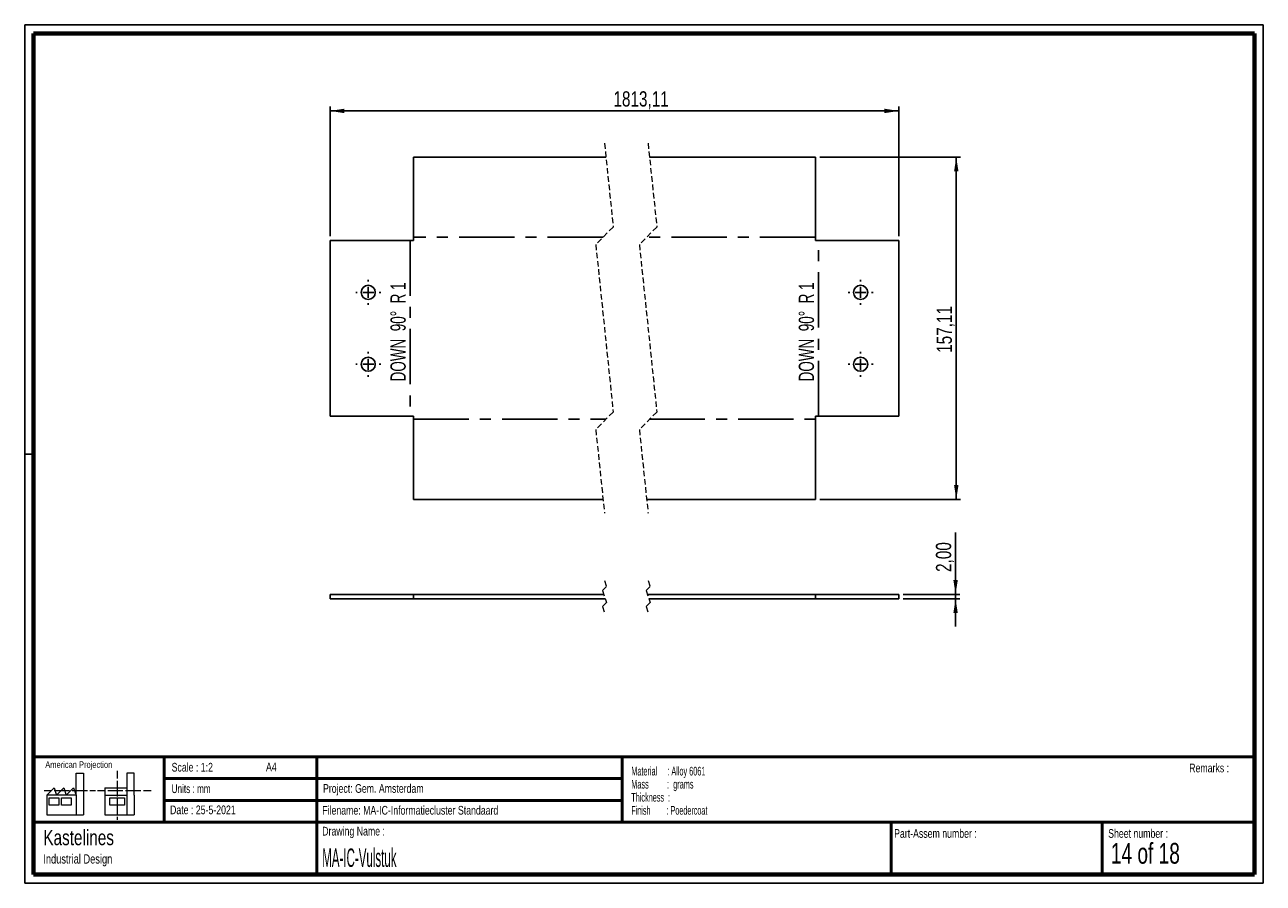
# Paper-space layout 'Sheet7(2)' of a CAD drawing. Header units: millimetres. Extents: x 7 to 291, y 7 to 204.
import ezdxf

# ---------------------------------------------------------------- set-up
doc = ezdxf.new("R2010")
doc.units = ezdxf.units.MM
doc.linetypes.add('CENTERX2', pattern=[20.32, 12.7, -2.54, 2.54, -2.54])
doc.linetypes.add('HIDDEN', pattern=[1.905, 1.27, -0.635])
for name, color, linetype in [('BORDERS', 7, 'Continuous'), ('DRAWING', 7, 'Continuous'), ('TEXT_SHEET_FORMAT', 7, 'Continuous')]:
    doc.layers.add(name, color=color, linetype=linetype)
doc.styles.add('SLDTEXTSTYLE0', font='TXT', dxfattribs={"width": 0.7})
doc.styles.add('SLDTEXTSTYLE1', font='TXT', dxfattribs={"width": 0.75})
doc.styles.add('SLDTEXTSTYLE10', font='TXT', dxfattribs={"width": 0.660714})
doc.styles.add('SLDTEXTSTYLE11', font='TXT', dxfattribs={"width": 0.568654})
doc.styles.add('SLDTEXTSTYLE4', font='TXT', dxfattribs={"width": 0.55})
doc.styles.add('SLDTEXTSTYLE5', font='TXT', dxfattribs={"width": 0.605})
doc.styles.add('SLDTEXTSTYLE7', font='TXT', dxfattribs={"width": 0.467045})
doc.styles.add('SLDTEXTSTYLE9', font='TXT', dxfattribs={"width": 0.6875})
doc.dimstyles.new('SLDDIMSTYLE4', dxfattribs={"dimtxt": 3.5, "dimasz": 3.302, "dimexe": 0, "dimexo": 0.0625, "dimgap": 0.875, "dimtad": 1, "dimlfac": 2, "dimrnd": 1e-09, "dimzin": 12, "dimdsep": 46, "dimtxsty": 'SLDTEXTSTYLE1', "dimsah": 1, "dimcen": 0.09, "dimadec": 0, "dimazin": 3, "dimtfac": 1, "dimtmove": 0, "dimatfit": 0, "dimfxl": 1, "dimfrac": 2, "dimtolj": 1, "dimtzin": 12, "dimarcsym": 0})
doc.dimstyles.new('SLDDIMSTYLE5', dxfattribs={"dimtxt": 3.5, "dimasz": 3.302, "dimexe": 0, "dimexo": 0.0625, "dimgap": 0.875, "dimtad": 1, "dimlfac": 2, "dimrnd": 1e-09, "dimzin": 12, "dimdsep": 46, "dimtxsty": 'SLDTEXTSTYLE1', "dimsah": 1, "dimcen": 0.09, "dimadec": 0, "dimazin": 3, "dimtfac": 1, "dimtofl": 0, "dimtmove": 0, "dimatfit": 3, "dimfxl": 1, "dimfrac": 2, "dimtolj": 1, "dimtzin": 12, "dimarcsym": 0})

# ---------------------------------------------------------------- blocks, each defined once
blk = doc.blocks.new('SW_NOTE_0_55')
at = {"layer": 'TEXT_SHEET_FORMAT', "color": 0, "char_height": 2, "attachment_point": 1}
for s, insert, style in [('Material     : Alloy 6061', (0, 2.58), 'SLDTEXTSTYLE5'), ('Mass         :  grams', (0, -0.42), 'SLDTEXTSTYLE4'), ('Thickness  :', (0, -3.42), 'SLDTEXTSTYLE5'), ('Finish        : Poedercoat', (0, -6.42), 'SLDTEXTSTYLE11')]:
    blk.add_mtext(s, dxfattribs=dict(at, insert=insert, style=style))
blk = doc.blocks.new('SW_NOTE_0_56')
at = {"layer": 'DRAWING', "color": 0, "attachment_point": 1, "style": 'SLDTEXTSTYLE1'}
for s, insert, char_height in [('Kastelines', (0, 4.51), 3.5), ('Industrial Design', (0, -1.09), 2.1167)]:
    blk.add_mtext(s, dxfattribs=dict(at, insert=insert, char_height=char_height))
blk = doc.blocks.new('_D_142')
at = {"layer": 'DRAWING', "color": 7}
for p, q in [((76.58, 155.29), (76.58, 185.01)), ((206.99, 155.29), (206.99, 185.01)), ((76.58, 184.01), (206.99, 184.01))]:
    blk.add_line(p, q, dxfattribs=at)
for points in [[(76.58, 184.01), (79.88, 183.5), (79.88, 184.52)], [(206.99, 184.01), (203.68, 184.52), (203.68, 183.5)]]:
    blk.add_solid(points, dxfattribs=at)
at = {"layer": 'DRAWING', "color": 7, "insert": (141.56, 188.52), "char_height": 3.5, "attachment_point": 1, "style": 'SLDTEXTSTYLE1'}
blk.add_mtext('1813,11', dxfattribs=at)
blk = doc.blocks.new('_D_143')
at = {"layer": 'DRAWING', "color": 7}
for p, q in [((188.87, 173.41), (221.18, 173.41)), ((220.18, 173.41), (220.18, 94.85)), ((188.87, 94.85), (221.18, 94.85))]:
    blk.add_line(p, q, dxfattribs=at)
for points in [[(220.18, 173.41), (219.67, 170.11), (220.69, 170.11)], [(220.18, 94.85), (220.69, 98.15), (219.67, 98.15)]]:
    blk.add_solid(points, dxfattribs=at)
at = {"layer": 'DRAWING', "color": 7, "insert": (215.67, 128.5), "char_height": 3.5, "attachment_point": 1, "rotation": 90, "style": 'SLDTEXTSTYLE1'}
blk.add_mtext('157,11', dxfattribs=at)
blk = doc.blocks.new('SW_CENTERMARKSYMBOL_20')
at = {"layer": 'DRAWING', "color": 0}
for p, q in [((0, 2.5), (0, 2.88)), ((-2.5, 0), (-2.88, 0)), ((0, 0), (-1.25, 0)), ((0, 0), (0, 1.25)), ((0, 0), (0, -1.25)), ((0, 0), (1.25, 0)), ((2.5, 0), (2.88, 0)), ((0, -2.5), (0, -2.88))]:
    blk.add_line(p, q, dxfattribs=at)
blk = doc.blocks.new('SW_CENTERMARKSYMBOL_21')
at = {"layer": 'DRAWING', "color": 0}
for p, q in [((0, 2.5), (0, 2.87)), ((-2.5, 0), (-2.88, 0)), ((0, 0), (-1.25, 0)), ((0, 0), (0, 1.25)), ((0, 0), (0, -1.25)), ((0, 0), (1.25, 0)), ((2.5, 0), (2.87, 0)), ((0, -2.5), (0, -2.88))]:
    blk.add_line(p, q, dxfattribs=at)
blk = doc.blocks.new('SW_CENTERMARKSYMBOL_22')
at = {"layer": 'DRAWING', "color": 0}
for p, q in [((0, 2.5), (0, 2.88)), ((-2.5, 0), (-2.88, 0)), ((0, 0), (-1.25, 0)), ((0, 0), (0, 1.25)), ((0, 0), (0, -1.25)), ((0, 0), (1.25, 0)), ((2.5, 0), (2.88, 0)), ((0, -2.5), (0, -2.88))]:
    blk.add_line(p, q, dxfattribs=at)
blk = doc.blocks.new('SW_CENTERMARKSYMBOL_23')
at = {"layer": 'DRAWING', "color": 0}
for p, q in [((0, 2.5), (0, 2.87)), ((-2.5, 0), (-2.88, 0)), ((0, 0), (-1.25, 0)), ((0, 0), (0, 1.25)), ((0, 0), (0, -1.25)), ((0, 0), (1.25, 0)), ((2.5, 0), (2.87, 0)), ((0, -2.5), (0, -2.88))]:
    blk.add_line(p, q, dxfattribs=at)
blk = doc.blocks.new('_D_144')
at = {"layer": 'DRAWING', "color": 7}
for p, q in [((220.02, 73.06), (220.02, 87.27)), ((207.99, 73.06), (221.02, 73.06)), ((207.99, 72.06), (221.02, 72.06)), ((220.02, 73.06), (220.02, 72.06)), ((220.02, 72.06), (220.02, 65.71))]:
    blk.add_line(p, q, dxfattribs=at)
for points in [[(220.02, 73.06), (220.53, 76.37), (219.51, 76.37)], [(220.02, 72.06), (219.51, 68.76), (220.53, 68.76)]]:
    blk.add_solid(points, dxfattribs=at)
at = {"layer": 'DRAWING', "color": 7, "insert": (215.51, 78.22), "char_height": 3.5, "attachment_point": 1, "rotation": 90, "style": 'SLDTEXTSTYLE1'}
blk.add_mtext('2,00', dxfattribs=at)

psp = doc.layouts.new('Sheet7(2)')

# ---------------------------------------------------------------- linework, layer by layer
at = {"color": 7, "linetype": 'HIDDEN', "lineweight": 18}
for p, q in [((139.5066, 176.5824), (141.5066, 157.3561)), ((149.5066, 176.5824), (151.5066, 157.3561)), ((141.5066, 157.3561), (137.5066, 153.3561)), ((151.5066, 157.3561), (147.5066, 153.3561)), ((137.5066, 153.3561), (141.5066, 114.9035)), ((147.5066, 153.3561), (151.5066, 114.9035)), ((141.5066, 114.9035), (137.5066, 110.9035)), ((151.5066, 114.9035), (147.5066, 110.9035)), ((137.5066, 110.9035), (139.5066, 91.6771)), ((147.5066, 110.9035), (149.5066, 91.6771)), ((139.9659, 74.8605), (139.0472, 73.9417)), ((139.0472, 73.9417), (139.9659, 71.1855)), ((139.5066, 76.2386), (139.9659, 74.8605)), ((149.9659, 74.8605), (149.0472, 73.9417)), ((149.0472, 73.9417), (149.9659, 71.1855)), ((149.5066, 76.2386), (149.9659, 74.8605)), ((139.9659, 71.1855), (139.0472, 70.2667)), ((149.9659, 71.1855), (149.0472, 70.2667)), ((139.0472, 70.2667), (139.5066, 68.8886)), ((149.0472, 70.2667), (149.5066, 68.8886))]:
    psp.add_line(p, q, dxfattribs=at)
at = {"color": 7, "linetype": 'Continuous', "lineweight": 25}
for p, q in [((95.6974, 154.2914), (95.6974, 173.4074)), ((139.8368, 173.4074), (95.6974, 173.4074)), ((187.8698, 173.4074), (149.8368, 173.4074)), ((187.8698, 173.4074), (187.8698, 154.2914)), ((76.5813, 154.2914), (76.5813, 113.9682)), ((76.5813, 154.2914), (95.6974, 154.2914)), ((187.8698, 154.2914), (206.9858, 154.2914)), ((206.9858, 113.9682), (206.9858, 154.2914)), ((95.6974, 113.9682), (76.5813, 113.9682)), ((95.6974, 94.8521), (95.6974, 113.9682)), ((206.9858, 113.9682), (187.8698, 113.9682)), ((187.8698, 113.9682), (187.8698, 94.8521)), ((95.6974, 94.8521), (139.1763, 94.8521)), ((149.1763, 94.8521), (187.8698, 94.8521)), ((76.5813, 73.0636), (76.5813, 72.0636)), ((95.6974, 73.0636), (76.5813, 73.0636)), ((95.6974, 72.0636), (76.5813, 72.0636)), ((95.6974, 73.0636), (95.6974, 72.0636)), ((95.6974, 73.0636), (139.3399, 73.0636)), ((95.6974, 72.0636), (139.6732, 72.0636)), ((149.3399, 73.0636), (187.8698, 73.0636)), ((149.6732, 72.0636), (187.8698, 72.0636)), ((187.8698, 73.0636), (187.8698, 72.0636)), ((206.9858, 73.0636), (187.8698, 73.0636)), ((206.9858, 72.0636), (187.8698, 72.0636)), ((206.9858, 73.0636), (206.9858, 72.0636))]:
    psp.add_line(p, q, dxfattribs=at)
at = {"color": 7, "linetype": 'CENTERX2'}
for p, q in [((94.9702, 154.2914), (94.9702, 113.9682)), ((139.1691, 155.0186), (95.6974, 155.0186)), ((187.8698, 155.0186), (149.1691, 155.0186)), ((188.597, 113.9682), (188.597, 154.2914)), ((95.6974, 113.241), (139.8441, 113.241)), ((149.8441, 113.241), (187.8698, 113.241))]:
    psp.add_line(p, q, dxfattribs=at)
at = {"color": 7, "linetype": 'Continuous', "lineweight": 25}
for centre in [(85.3313, 142.3798), (198.2358, 142.3798), (85.3313, 125.8798), (198.2358, 125.8798)]:
    psp.add_circle(centre, 1.625, dxfattribs=at)
at = {"layer": 'BORDERS', "lineweight": 70}
for p, q in [((8.5696, 8.7839), (8.5696, 201.7839)), ((8.5696, 201.7839), (288.5696, 201.7839)), ((288.5696, 201.7839), (288.5696, 8.7839)), ((288.5696, 8.7839), (8.5696, 8.7839))]:
    psp.add_line(p, q, dxfattribs=at)
at = {"layer": 'BORDERS', "lineweight": 50}
for p, q in [((8.5696, 35.7839), (288.5696, 35.7839)), ((38.5696, 35.7839), (38.5696, 20.7839)), ((73.5696, 35.7839), (73.5696, 8.7839)), ((143.5696, 35.7839), (143.5696, 20.7839)), ((38.5696, 30.7839), (143.5696, 30.7839)), ((38.5696, 25.7839), (143.5696, 25.7839)), ((8.5696, 20.7839), (288.5696, 20.7839)), ((205.2225, 8.7839), (205.2225, 20.7839)), ((253.6509, 8.7839), (253.6509, 20.7839))]:
    psp.add_line(p, q, dxfattribs=at)
at = {"layer": 'TEXT_SHEET_FORMAT'}
for p, q in [((6.5696, 203.7839), (290.5696, 203.7839)), ((6.5696, 203.7839), (6.5696, 6.7839)), ((290.5696, 203.7839), (290.5696, 6.7839)), ((6.5696, 105.2839), (8.6215, 105.2839)), ((6.5696, 6.7839), (290.5696, 6.7839))]:
    psp.add_line(p, q, dxfattribs=at)
at = {"layer": 'TEXT_SHEET_FORMAT', "color": 7, "linetype": 'Continuous', "lineweight": 18}
for p, q in [((18.3208, 26.9711), (18.3208, 32.0361)), ((18.3208, 32.0361), (20.0027, 32.0361)), ((20.0027, 32.0361), (20.0027, 22.4704)), ((27.7328, 32.596), (27.7328, 30.8389)), ((31.6542, 32.0317), (29.9723, 32.0317)), ((29.9723, 32.0317), (29.9723, 22.466)), ((31.6542, 26.9668), (31.6542, 32.0317)), ((11.5933, 26.9711), (13.2752, 28.6594)), ((13.2752, 28.6594), (13.8375, 26.9711)), ((13.8375, 26.9711), (15.5194, 28.6594)), ((15.5194, 28.6594), (16.0814, 26.9711)), ((16.0814, 26.9711), (17.7632, 28.6594)), ((17.7632, 28.6594), (18.3208, 26.9711)), ((24.9266, 28.655), (24.9266, 26.9668)), ((24.9266, 28.655), (29.9723, 28.655)), ((27.7328, 30.2516), (27.7328, 28.4899)), ((27.7328, 28.4899), (27.7328, 26.7282)), ((10.9809, 28.0997), (12.736, 28.0997)), ((18.3208, 26.9711), (11.5933, 26.9711)), ((11.5933, 26.9711), (11.5933, 22.4704)), ((12.1556, 26.4115), (14.3995, 26.4115)), ((12.1556, 24.7231), (12.1556, 26.4115)), ((13.321, 28.0997), (15.076, 28.0997)), ((14.3995, 26.4115), (14.3995, 24.7231)), ((14.957, 26.4115), (17.2012, 26.4115)), ((14.957, 24.7231), (14.957, 26.4115)), ((15.076, 28.0997), (16.8309, 28.0997)), ((17.2012, 26.4115), (17.2012, 24.7231)), ((17.4159, 28.0997), (19.1711, 28.0997)), ((18.3208, 26.9711), (18.3208, 22.4704)), ((19.1711, 28.0997), (20.926, 28.0997)), ((21.511, 28.0997), (22.8089, 28.0997)), ((23.2447, 28.0953), (24.9952, 28.0953)), ((24.9266, 26.9668), (29.9723, 26.9668)), ((24.9266, 26.9668), (24.9266, 22.466)), ((25.5802, 28.0953), (27.3352, 28.0953)), ((26.0509, 26.4071), (29.4147, 26.4071)), ((26.0509, 24.7187), (26.0509, 26.4071)), ((27.3352, 28.0953), (29.0902, 28.0953)), ((27.7328, 26.1409), (27.7328, 24.3793)), ((29.4147, 26.4071), (29.4147, 24.7187)), ((29.6752, 28.0953), (31.4303, 28.0953)), ((31.4303, 28.0953), (33.1853, 28.0953)), ((31.6542, 26.9668), (31.6542, 22.466)), ((33.7703, 28.0953), (35.5252, 28.0953)), ((14.3995, 24.7231), (12.1556, 24.7231)), ((17.2012, 24.7231), (14.957, 24.7231)), ((29.4147, 24.7187), (26.0509, 24.7187)), ((27.7328, 24.3793), (27.7328, 22.6175)), ((11.5933, 22.4704), (18.3208, 22.4704)), ((18.3208, 22.4704), (20.0027, 22.4704)), ((24.9266, 22.466), (31.6542, 22.466)), ((27.7328, 22.0302), (27.7328, 21.342))]:
    psp.add_line(p, q, dxfattribs=at)

# ---------------------------------------------------------------- block references
at = {"layer": 'DRAWING', "color": 7}
for name, p in [('SW_CENTERMARKSYMBOL_22', (85.3313, 142.3798)), ('SW_CENTERMARKSYMBOL_20', (198.2358, 142.3798)), ('SW_CENTERMARKSYMBOL_23', (85.3313, 125.8798)), ('SW_CENTERMARKSYMBOL_21', (198.2358, 125.8798))]:
    psp.add_blockref(name, p, dxfattribs=at)
at = {"layer": 'DRAWING'}
psp.add_blockref('SW_NOTE_0_56', (10.8265, 14.511), dxfattribs=at)
at = {"layer": 'TEXT_SHEET_FORMAT', "color": 218}
psp.add_blockref('SW_NOTE_0_55', (145.6526, 30.9309), dxfattribs=at)

# ---------------------------------------------------------------- texts
at = {"color": 7, "linetype": 'Continuous', "lineweight": 0, "char_height": 3.5, "attachment_point": 2, "rotation": 90, "style": 'SLDTEXTSTYLE10'}
for insert in [(90.4223, 133.2998), (184.0491, 133.2998)]:
    psp.add_mtext('DOWN  90°  R 1', dxfattribs=dict(at, insert=insert))
at = {"layer": 'TEXT_SHEET_FORMAT', "attachment_point": 1}
for s, insert, char_height, style in [('American Projection', (11.2772, 34.7557), 1.5, 'SLDTEXTSTYLE1'), ('Scale : 1:2', (40.2454, 34.4082), 2, 'SLDTEXTSTYLE1'), ('A4', (61.8906, 34.4862), 2, 'SLDTEXTSTYLE1'), ('Remarks :', (273.5956, 34.2358), 2, 'SLDTEXTSTYLE1'), ('Units : mm', (40.2393, 29.4761), 2, 'SLDTEXTSTYLE0'), ('Project: Gem. Amsterdam', (74.9564, 29.538), 2, 'SLDTEXTSTYLE1'), ('Date : 25-5-2021', (39.8865, 24.6218), 2, 'SLDTEXTSTYLE1'), ('Filename: MA-IC-Informatiecluster Standaard', (74.7977, 24.5313), 2, 'SLDTEXTSTYLE1'), ('Drawing Name :', (74.7803, 19.7365), 2, 'SLDTEXTSTYLE1'), ('Part-Assem number :', (205.9266, 19.2104), 2, 'SLDTEXTSTYLE1'), ('Sheet number :', (255.0112, 19.2104), 2, 'SLDTEXTSTYLE1'), ('14 of 18', (255.6343, 16.0396), 4.7625, 'SLDTEXTSTYLE9')]:
    psp.add_mtext(s, dxfattribs=dict(at, insert=insert, char_height=char_height, style=style))
at = {"layer": 'TEXT_SHEET_FORMAT', "color": 218, "insert": (74.7803, 14.7617), "char_height": 4.233333, "attachment_point": 1, "style": 'SLDTEXTSTYLE7'}
psp.add_mtext('MA-IC-Vulstuk', dxfattribs=at)

# ---------------------------------------------------------------- dimensions: what is measured, and where the dimension line sits
at = {"layer": 'DRAWING', "color": 7}
dim = psp.add_linear_dim(base=(206.9858, 184.0082), p1=(76.5813, 154.2914), p2=(206.9858, 154.2914), text='1813,11', dimstyle='SLDDIMSTYLE5', dxfattribs=at)
dim.commit()
dim.dimension.update_dxf_attribs({"geometry": '_D_142', "text_midpoint": (149.9632, 184.0082), "dimtype": 160})
for base, p1, p2, dimstyle, picture, middle in [((220.1775, 94.8521), (187.8698, 173.4074), (187.8698, 94.8521), 'SLDDIMSTYLE5', '_D_143', (220.1775, 135.6133)), ((220.02, 72.0636), (206.9858, 73.0636), (206.9858, 72.0636), 'SLDDIMSTYLE4', '_D_144', (220.02, 82.7414))]:
    dim = psp.add_linear_dim(base=base, p1=p1, p2=p2, angle=90, dimstyle=dimstyle, dxfattribs=at)
    dim.commit()
    dim.dimension.update_dxf_attribs({"geometry": picture, "text_midpoint": middle, "dimtype": 160})

doc.saveas('drawing.dxf')
